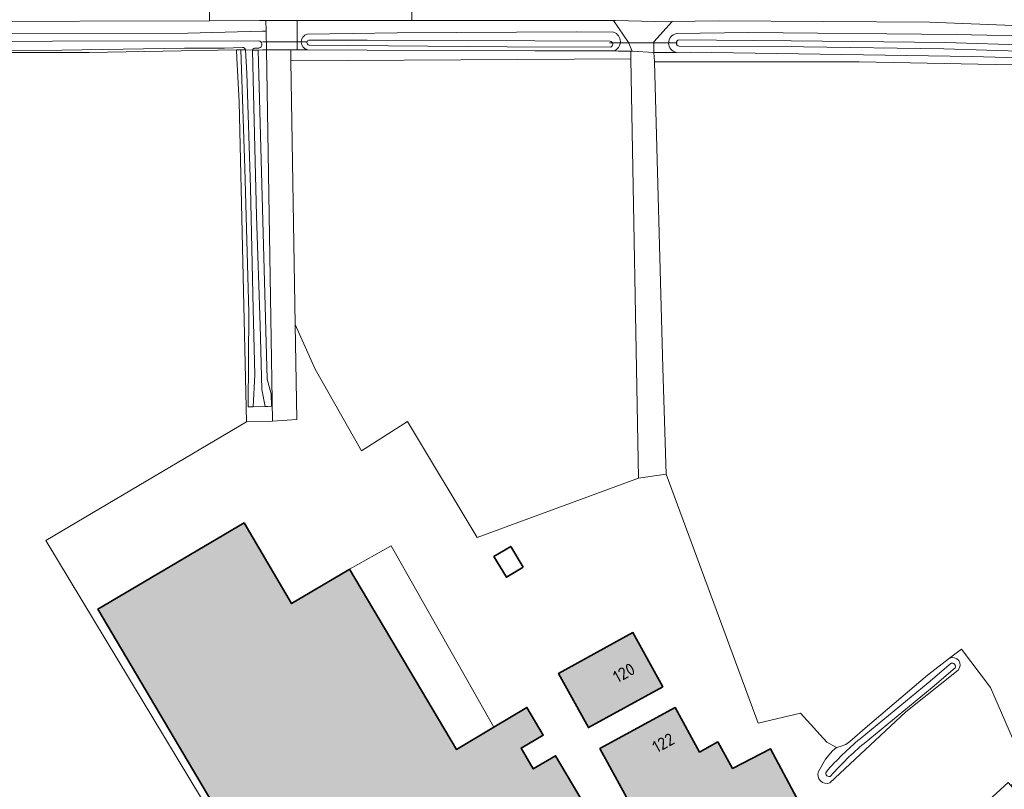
# Model space of a CAD drawing. Header units: metres. Extents: x 200031 to 204075, y 460125 to 464703.
# Tile 66 of 178: x 200391 to 200536, y 464080 to 464193. Entities that reach past the tile are written whole.
import ezdxf
from ezdxf.enums import TextEntityAlignment as Align

# ---------------------------------------------------------------- set-up
doc = ezdxf.new("R2010")
doc.units = ezdxf.units.M
doc.header["$LTSCALE"] = 2
for name, color, linetype, lineweight in [('B-WE-GR-GRAS-GV', 253, 'Continuous', 13), ('B-WE-KW-KUNSTWERK_DUIKER-G', 253, 'Continuous', 18), ('B-WE-OG-BEBOUWING-GV', 253, 'Continuous', 35), ('B-WE-OG-BEBOUWING-T18', 253, 'Continuous', 18), ('B-WE-OG-BEBOUWING_LUIFEL-GV', 253, 'Continuous', 18), ('B-WE-OG-BEBOUWING_SCHUUR-GV', 253, 'Continuous', 35), ('B-WE-OG-TERREIN_CULTUURSCHEIDING-GV', 253, 'Continuous', 18), ('B-WE-OG-TERREIN_ERF-GV', 253, 'Continuous', 18), ('B-WE-OG-WATER_GREPPEL-GV', 253, 'Continuous', 18), ('B-WE-OG-WATER_SLOOT-GV', 253, 'Continuous', 18), ('B-WE-VH-VERHARDING_ASFALT-GV', 253, 'Continuous', 18), ('B-WE-VH-VERHARDING_BETON-A', 254, 'Continuous', 25), ('B-WE-VH-VERHARDING_BETON-GV', 253, 'Continuous', 18), ('B-WE-VH-VERHARDING_BETONSTRAATSTEEN-GV', 253, 'Continuous', 18), ('B-WE-VH-VERHARDING_OPEN-GV', 253, 'Continuous', 18)]:
    doc.layers.add(name, color=color, linetype=linetype, lineweight=lineweight)
doc.styles.add('NLCS-ISO-M1000-T18', font='NLCS-ISO.ttf', dxfattribs={"height": 1.8})

msp = doc.modelspace()

# ---------------------------------------------------------------- hatches: boundary and pattern name
at = {"layer": 'B-WE-VH-VERHARDING_BETON-A'}
h = msp.add_hatch(color=256, dxfattribs=at)
h.dxf.hatch_style = 1
h.paths.add_polyline_path([(200424.114, 464118.86), (200402.62, 464106.199), (200425.725, 464067.198), (200429.88, 464060.184), (200455.473, 464076.414), (200457.422, 464073.34), (200459.119, 464074.416), (200472.605, 464053.151), (200484.395, 464060.117), (200469.871, 464084.646), (200466.598, 464082.708), (200464.805, 464085.737), (200468.078, 464087.675), (200465.667, 464091.746), (200460.807, 464088.836), (200455.304, 464085.577), (200439.62, 464112.046), (200439.334, 464111.885), (200431.11, 464107.011)])
h = msp.add_hatch(color=256, dxfattribs=at)
h.dxf.hatch_style = 1
h.paths.add_polyline_path([(200485.624, 464094.767), (200481.249, 464102.743), (200470.331, 464096.754), (200474.705, 464088.778)])
h = msp.add_hatch(color=256, dxfattribs=at)
h.dxf.hatch_style = 1
h.paths.add_polyline_path([(200491.013, 464085.184), (200487.445, 464091.731), (200476.393, 464085.707), (200480.345, 464078.456), (200482.354, 464074.993), (200481.513, 464074.52), (200485.322, 464067.246), (200505.336, 464078.432), (200501.462, 464085.64), (200495.885, 464082.778), (200493.708, 464086.685)])

# ---------------------------------------------------------------- linework, layer by layer
at = {"layer": 'B-WE-GR-GRAS-GV', "flags": 128}
for points in [[(200383.081, 463979.205), (200396.54, 463978.982), (200414.849, 463983.617), (200411.073, 463990.965), (200403.791, 464005.137), (200399.351, 464013.777), (200386.201, 464045.754), (200424.887, 464066.743), (200394.984, 464116.28), (200424.471, 464133.708), (200423.38, 464180.758), (200423.052, 464187.161), (200422.989, 464188.4), (200401.388, 464188.011), (200378.491, 464188.001)], [(200574.382, 464185.438), (200514.454, 464186.628), (200484.424, 464186.628), (200485.615, 464141.649), (200486.144, 464126.038), (200499.625, 464089.447), (200505.855, 464090.886), (200509.745, 464086.622), (200511.139, 464085.859), (200511.675, 464086.022), (200512.496, 464086.297), (200513.123, 464086.761), (200515.69, 464089.003), (200524.489, 464096.497), (200527.753, 464098.962), (200529.504, 464100.284), (200533.76, 464094.679), (200539.261, 464082.038)]]:
    msp.add_lwpolyline(points, dxfattribs=at)
for points in [[(200424.827, 464149.758), (200424.258, 464170.998), (200423.643, 464188.384), (200422.989, 464188.4), (200423.052, 464187.161), (200423.38, 464180.758), (200424.471, 464133.708), (200427.663, 464133.782), (200428.32, 464133.821), (200427.4, 464188.402), (200426.825, 464188.362), (200426.216, 464188.32), (200427.498, 464140.008), (200428.086, 464137.844), (200428.143, 464135.998), (200427.605, 464135.969), (200427.238, 464135.961), (200425.477, 464135.925), (200424.701, 464135.909)], [(200478.404, 464188.21), (200466.809, 464188.25), (200442.182, 464188.334), (200433.466, 464188.364), (200431.901, 464188.369), (200430.99, 464188.376), (200431.016, 464186.782), (200480.953, 464187.081), (200480.933, 464188.202), (200479.05, 464188.208)], [(200676.43, 464178.786), (200670.736, 464179.4), (200617.791, 464183.132), (200572.054, 464186.231), (200531.012, 464187.394), (200489.628, 464188.028), (200487.623, 464187.996), (200484.324, 464187.996), (200484.424, 464186.628), (200514.454, 464186.628), (200574.382, 464185.438), (200628.357, 464181.601), (200675.453, 464178.161), (200678.306, 464177.501), (200678.473, 464178.645)], [(200480.953, 464187.081), (200431.016, 464186.782), (200431.643, 464148.04), (200434.558, 464141.443), (200441.352, 464129.458), (200448.12, 464133.769), (200458.381, 464116.701), (200482.043, 464125.435)]]:
    msp.add_lwpolyline(points, close=True, dxfattribs=at)
at = {"layer": 'B-WE-KW-KUNSTWERK_DUIKER-G', "flags": 128}
for points in [[(200433.378, 464189.56), (200433.375, 464189.56), (200426.842, 464189.564)], [(200487.725, 464189.409), (200487.723, 464189.409), (200477.815, 464189.425)]]:
    msp.add_lwpolyline(points, dxfattribs=at)
at = {"layer": 'B-WE-OG-BEBOUWING-GV', "flags": 128}
for points in [[(200424.114, 464118.86), (200402.62, 464106.199), (200425.725, 464067.198), (200429.88, 464060.184), (200455.473, 464076.414), (200457.422, 464073.34), (200459.119, 464074.416), (200472.605, 464053.151), (200484.395, 464060.117), (200469.871, 464084.646), (200466.598, 464082.708), (200464.805, 464085.737), (200468.078, 464087.675), (200465.667, 464091.746), (200460.807, 464088.836), (200455.304, 464085.577), (200439.62, 464112.046), (200439.334, 464111.885), (200431.11, 464107.011)], [(200485.624, 464094.767), (200481.249, 464102.743), (200470.331, 464096.754), (200474.705, 464088.778)], [(200491.013, 464085.184), (200487.445, 464091.731), (200476.393, 464085.707), (200480.345, 464078.456), (200482.354, 464074.993), (200481.513, 464074.52), (200485.322, 464067.246), (200505.336, 464078.432), (200501.462, 464085.64), (200495.885, 464082.778), (200493.708, 464086.685)]]:
    msp.add_lwpolyline(points, close=True, dxfattribs=at)
at = {"layer": 'B-WE-OG-BEBOUWING_LUIFEL-GV', "flags": 128}
msp.add_lwpolyline([(200439.62, 464112.046), (200455.304, 464085.577), (200460.807, 464088.836), (200445.717, 464115.497), (200445.715, 464115.5), (200445.716, 464115.497)], close=True, dxfattribs=at)
at = {"layer": 'B-WE-OG-BEBOUWING_SCHUUR-GV', "flags": 128}
msp.add_lwpolyline([(200465.122, 464112.364), (200463.301, 464115.397), (200460.829, 464113.912), (200462.65, 464110.879)], close=True, dxfattribs=at)
at = {"layer": 'B-WE-OG-TERREIN_CULTUURSCHEIDING-GV', "flags": 128}
msp.add_lwpolyline([(200334.439, 464192.232), (200334.416, 464190.54), (200350.074, 464190.723), (200374.432, 464190.817), (200388.941, 464190.777), (200415.864, 464190.835), (200426.825, 464191.115), (200427.357, 464191.128), (200427.332, 464192.689), (200426.37, 464192.689), (200419.021, 464192.667), (200380.864, 464192.555), (200372.028, 464192.529), (200357.799, 464192.487), (200341.504, 464192.323)], close=True, dxfattribs=at)
for points in [[(200478.404, 464188.21), (200479.05, 464188.208), (200480.933, 464188.202), (200481.107, 464188.201), (200480.601, 464189.46), (200478.403, 464192.702), (200448.77, 464192.694), (200431.901, 464192.69), (200431.901, 464188.369), (200433.466, 464188.364)], [(200681.685, 464180.549), (200682.286, 464179.216), (200684.194, 464179.018), (200684.492, 464180.074), (200684.165, 464182.542), (200683.635, 464182.593), (200681.848, 464182.581), (200679.585, 464182.741), (200677.441, 464182.902), (200673.827, 464183.062), (200641.319, 464185.509), (200630.752, 464186.551), (200582.548, 464190.122), (200524.813, 464192.424), (200493.752, 464192.623), (200487.009, 464192.528), (200484.324, 464189.579), (200484.324, 464187.996), (200487.623, 464187.996)], [(200433.41, 464190.693), (200446.632, 464190.883), (200472.893, 464191.042), (200478.406, 464190.97)], [(200487.612, 464190.77), (200498.236, 464190.926), (200528.711, 464190.611), (200542.184, 464190.361), (200570.117, 464189.199), (200595.701, 464187.798), (200620.161, 464186.014), (200642.76, 464184.219), (200672.658, 464181.945), (200679.931, 464181.42)]]:
    msp.add_lwpolyline(points, dxfattribs=at)
at = {"layer": 'B-WE-OG-TERREIN_CULTUURSCHEIDING-GV'}
for points in [[(200433.466, 464188.364, -0.7891479), (200433.41, 464190.693)], [(200478.406, 464190.97, -0.7152172), (200478.404, 464188.21)], [(200487.623, 464187.996, -0.8129144), (200487.612, 464190.77)]]:
    msp.add_lwpolyline(points, format="xyb", dxfattribs=at)
at = {"layer": 'B-WE-OG-TERREIN_ERF-GV', "flags": 128}
for points in [[(200508.497, 464082.321), (200509.522, 464084.139), (200510.538, 464085.389), (200511.139, 464085.859), (200509.745, 464086.622), (200505.855, 464090.886), (200499.625, 464089.447), (200486.144, 464126.038), (200482.043, 464125.435), (200458.381, 464116.701), (200448.12, 464133.769), (200441.352, 464129.458), (200434.558, 464141.443), (200431.643, 464148.04), (200431.869, 464134.034), (200428.32, 464133.821), (200427.663, 464133.782), (200424.471, 464133.708), (200394.984, 464116.28), (200424.887, 464066.743)], [(200503.031, 464047.368), (200505.583, 464050.126), (200516.25, 464060.874), (200530.142, 464074.619), (200530.852, 464073.913), (200530.909, 464073.844), (200531.36, 464074.245), (200530.452, 464075.28), (200536.351, 464080.736), (200536.759, 464080.26), (200538.283, 464081.343), (200539.261, 464082.038), (200533.76, 464094.679), (200529.504, 464100.284), (200527.753, 464098.962)], [(200529.016, 464097.245), (200521.318, 464091.078), (200510.183, 464080.659)]]:
    msp.add_lwpolyline(points, dxfattribs=at)
for points in [[(200457.422, 464073.34), (200455.473, 464076.414), (200429.88, 464060.184), (200425.725, 464067.198), (200402.62, 464106.199), (200424.114, 464118.86), (200431.11, 464107.011), (200439.334, 464111.885), (200439.62, 464112.046), (200455.304, 464085.577), (200460.807, 464088.836), (200465.667, 464091.746), (200468.078, 464087.675), (200464.805, 464085.737), (200466.598, 464082.708), (200469.871, 464084.646), (200484.395, 464060.117), (200472.605, 464053.151), (200459.119, 464074.416)], [(200481.249, 464102.743), (200485.624, 464094.767), (200474.705, 464088.778), (200470.331, 464096.754)], [(200493.708, 464086.685), (200495.885, 464082.778), (200501.462, 464085.64), (200505.336, 464078.432), (200485.322, 464067.246), (200481.513, 464074.52), (200482.354, 464074.993), (200480.345, 464078.456), (200476.393, 464085.707), (200487.445, 464091.731), (200491.013, 464085.184)]]:
    msp.add_lwpolyline(points, close=True, dxfattribs=at)
at = {"layer": 'B-WE-OG-TERREIN_ERF-GV'}
for points in [[(200527.753, 464098.962, -0.8284897), (200529.016, 464097.245)], [(200510.183, 464080.659, -0.6517216), (200508.497, 464082.321)]]:
    msp.add_lwpolyline(points, format="xyb", dxfattribs=at)
at = {"layer": 'B-WE-OG-WATER_GREPPEL-GV', "flags": 128}
for points in [[(200527.963, 464098.242), (200524.597, 464095.378), (200514.612, 464087.151)], [(200515.193, 464086.451), (200525.18, 464094.681), (200528.552, 464097.549)]]:
    msp.add_lwpolyline(points, dxfattribs=at)
at = {"layer": 'B-WE-OG-WATER_GREPPEL-GV'}
for points in [[(200528.552, 464097.549, 0.6978336), (200527.963, 464098.242)], [(200514.612, 464087.151, 0.0388289), (200509.652, 464082.302)], [(200510.336, 464081.703, -0.038842), (200515.193, 464086.451)], [(200509.652, 464082.302, 0.8600189), (200510.336, 464081.703)]]:
    msp.add_lwpolyline(points, format="xyb", dxfattribs=at)
at = {"layer": 'B-WE-OG-WATER_SLOOT-GV', "flags": 128}
for points in [[(200425.356, 464188.341), (200426.216, 464188.32), (200426.825, 464188.362), (200427.4, 464188.402), (200427.357, 464191.128), (200426.825, 464191.115), (200415.864, 464190.835), (200388.941, 464190.777), (200374.432, 464190.817), (200350.074, 464190.723), (200334.416, 464190.54), (200334.402, 464189.565), (200334.402, 464188.408), (200334.403, 464187.94), (200364.057, 464187.68), (200378.491, 464188.001), (200401.388, 464188.011), (200422.989, 464188.4), (200423.643, 464188.384), (200424.338, 464188.367)], [(200478.406, 464190.97), (200472.893, 464191.042), (200446.632, 464190.883), (200433.41, 464190.693)], [(200570.117, 464189.199), (200542.184, 464190.361), (200528.711, 464190.611), (200498.236, 464190.926), (200487.612, 464190.77)], [(200335.403, 464189.567), (200426.229, 464189.725)], [(200426.229, 464189.725), (200335.403, 464189.567)], [(200433.621, 464189.819), (200442.182, 464189.79), (200466.809, 464189.706), (200477.918, 464189.668)], [(200477.918, 464189.668), (200466.809, 464189.706), (200442.182, 464189.79), (200433.621, 464189.819)], [(200477.996, 464188.784), (200462.748, 464188.798), (200433.666, 464189.09)], [(200433.666, 464189.09), (200462.748, 464188.798), (200477.996, 464188.784)], [(200488.012, 464189.872), (200504.506, 464189.72), (200527.134, 464189.439), (200551.925, 464188.677), (200576.055, 464187.829), (200593.207, 464186.837), (200611.557, 464185.469), (200627.748, 464184.343), (200650.967, 464182.478), (200658.826, 464181.828), (200676.933, 464180.269), (200680.6, 464179.898)], [(200680.6, 464179.898), (200676.933, 464180.269), (200658.826, 464181.828), (200650.967, 464182.478), (200627.748, 464184.343), (200611.557, 464185.469), (200593.207, 464186.837), (200576.055, 464187.829), (200551.925, 464188.677), (200527.134, 464189.439), (200504.506, 464189.72), (200488.012, 464189.872)], [(200423.873, 464188.72), (200421.254, 464188.636), (200415.387, 464188.648), (200397.359, 464188.325), (200341.824, 464188.162), (200335.355, 464188.376)], [(200335.355, 464188.376), (200341.824, 464188.162), (200397.359, 464188.325), (200415.387, 464188.648), (200421.254, 464188.636), (200423.873, 464188.72)], [(200424.338, 464188.367), (200425.356, 464188.341)], [(200426.306, 464188.639), (200425.825, 464188.617)], [(200425.825, 464188.617), (200426.306, 464188.639)], [(200433.466, 464188.364), (200442.182, 464188.334), (200466.809, 464188.25), (200478.404, 464188.21)], [(200487.623, 464187.996), (200489.628, 464188.028), (200531.012, 464187.394), (200572.054, 464186.231), (200617.791, 464183.132), (200670.736, 464179.4), (200676.43, 464178.786), (200678.473, 464178.645), (200678.306, 464177.501), (200677.022, 464176.123), (200675.044, 464174.36), (200669.434, 464170.158), (200656.315, 464161.177), (200635.962, 464147.548), (200610.285, 464130.832), (200592.195, 464118.73), (200574.407, 464106.619), (200556.26, 464094.117), (200544.482, 464085.748), (200539.261, 464082.038), (200538.283, 464081.343)], [(200526.93, 464188.518), (200506.305, 464188.83), (200488.048, 464188.934)], [(200488.048, 464188.934), (200506.305, 464188.83), (200526.93, 464188.518), (200552.158, 464187.749), (200573.517, 464187.035), (200597.095, 464185.469), (200615.682, 464184.136), (200635.055, 464182.808), (200650.711, 464181.481), (200670.928, 464179.692), (200679.175, 464178.906)], [(200679.175, 464178.906), (200670.928, 464179.692), (200650.711, 464181.481), (200635.055, 464182.808), (200615.682, 464184.136), (200597.095, 464185.469), (200573.517, 464187.035), (200552.158, 464187.749), (200526.93, 464188.518)], [(200527.753, 464098.962), (200524.489, 464096.497), (200515.69, 464089.003), (200513.123, 464086.761), (200512.496, 464086.297), (200511.675, 464086.022), (200511.139, 464085.859), (200510.538, 464085.389), (200509.522, 464084.139), (200508.497, 464082.321)], [(200514.612, 464087.151), (200524.597, 464095.378), (200527.963, 464098.242)], [(200510.183, 464080.659), (200521.318, 464091.078), (200529.016, 464097.245)], [(200528.552, 464097.549), (200525.18, 464094.681), (200515.193, 464086.451)]]:
    msp.add_lwpolyline(points, dxfattribs=at)
at = {"layer": 'B-WE-OG-WATER_SLOOT-GV'}
for points in [[(200433.41, 464190.693, 0.7891479), (200433.466, 464188.364)], [(200478.404, 464188.21, 0.7152172), (200478.406, 464190.97)], [(200487.612, 464190.77, 0.8129144), (200487.623, 464187.996)], [(200426.229, 464189.725, -0.8719336), (200426.306, 464188.639)], [(200426.306, 464188.639, 0.8719336), (200426.229, 464189.725)], [(200433.666, 464189.09, -0.761737), (200433.621, 464189.819)], [(200433.621, 464189.819, 0.761737), (200433.666, 464189.09)], [(200477.918, 464189.668, -0.7053965), (200477.996, 464188.784)], [(200477.996, 464188.784, 0.7053965), (200477.918, 464189.668)], [(200488.048, 464188.934, -0.8549014), (200488.012, 464189.872)], [(200488.012, 464189.872, 0.8549014), (200488.048, 464188.934)], [(200424.338, 464188.367, 0.3717001), (200423.873, 464188.72)], [(200423.873, 464188.72, -0.3717001), (200424.338, 464188.367)], [(200425.825, 464188.617, 0.4011928), (200425.356, 464188.341)], [(200425.356, 464188.341, -0.4011928), (200425.825, 464188.617)], [(200529.016, 464097.245, 0.8284897), (200527.753, 464098.962)], [(200527.963, 464098.242, -0.6978336), (200528.552, 464097.549)], [(200509.652, 464082.302, -0.0388289), (200514.612, 464087.151)], [(200515.193, 464086.451, 0.038842), (200510.336, 464081.703)], [(200508.497, 464082.321, 0.6517216), (200510.183, 464080.659)], [(200510.336, 464081.703, -0.8600189), (200509.652, 464082.302)]]:
    msp.add_lwpolyline(points, format="xyb", dxfattribs=at)
at = {"layer": 'B-WE-OG-WATER_SLOOT-GV', "flags": 128}
for points in [[(200423.643, 464188.384), (200424.258, 464170.998), (200424.827, 464149.758), (200424.701, 464135.909), (200425.477, 464135.925), (200425.698, 464140.616), (200425.458, 464150.271), (200425.073, 464168.104), (200424.506, 464184.942), (200424.338, 464188.367)], [(200425.356, 464188.341), (200424.338, 464188.367), (200424.506, 464184.942), (200425.073, 464168.104), (200425.458, 464150.271), (200425.698, 464140.616), (200425.477, 464135.925), (200427.238, 464135.961), (200426.746, 464138.484), (200426.471, 464147.915), (200425.959, 464163.968), (200425.489, 464181.946)], [(200425.356, 464188.341), (200425.489, 464181.946), (200425.959, 464163.968), (200426.471, 464147.915), (200426.746, 464138.484), (200427.238, 464135.961), (200427.605, 464135.969), (200428.143, 464135.998), (200428.086, 464137.844), (200427.498, 464140.008), (200426.216, 464188.32)]]:
    msp.add_lwpolyline(points, close=True, dxfattribs=at)
at = {"layer": 'B-WE-VH-VERHARDING_ASFALT-GV', "flags": 128}
for points in [[(200380.864, 464192.555), (200419.021, 464192.667), (200419.008, 464197.259), (200380.939, 464197.011)], [(200427.332, 464192.689), (200431.901, 464192.69), (200448.77, 464192.694), (200448.769, 464197.371), (200443.969, 464197.33), (200431.909, 464197.422), (200423.808, 464197.268), (200419.008, 464197.259), (200419.021, 464192.667), (200426.37, 464192.689)], [(200507.948, 464197.524), (200478.39, 464197.622), (200470.907, 464197.558), (200466.384, 464197.52), (200448.769, 464197.371), (200448.77, 464192.694), (200478.403, 464192.702), (200478.68, 464192.702), (200486.316, 464192.518), (200487.009, 464192.528), (200493.752, 464192.623), (200524.813, 464192.424), (200582.548, 464190.122), (200630.752, 464186.551), (200631.037, 464191.705), (200583.07, 464195.268), (200580.474, 464195.366), (200572.321, 464195.674), (200524.92, 464197.467), (200518.384, 464197.489)]]:
    msp.add_lwpolyline(points, close=True, dxfattribs=at)
at = {"layer": 'B-WE-VH-VERHARDING_BETON-GV', "flags": 128}
msp.add_lwpolyline([(200537.961, 464078.858), (200536.759, 464080.26), (200536.351, 464080.736), (200530.452, 464075.28), (200531.36, 464074.245), (200531.893, 464073.637), (200534.517, 464075.904)], close=True, dxfattribs=at)
at = {"layer": 'B-WE-VH-VERHARDING_BETONSTRAATSTEEN-GV', "flags": 128}
for points in [[(200430.99, 464188.376), (200427.4, 464188.402), (200428.32, 464133.821), (200431.869, 464134.034), (200431.643, 464148.04), (200431.016, 464186.782)], [(200484.324, 464187.996), (200481.107, 464188.201), (200480.933, 464188.202), (200480.953, 464187.081), (200482.043, 464125.435), (200486.144, 464126.038), (200485.615, 464141.649), (200484.424, 464186.628)]]:
    msp.add_lwpolyline(points, close=True, dxfattribs=at)
at = {"layer": 'B-WE-VH-VERHARDING_OPEN-GV', "flags": 128}
for points in [[(200427.332, 464192.689), (200427.357, 464191.128), (200427.4, 464188.402), (200430.99, 464188.376), (200431.901, 464188.369), (200431.901, 464192.69)], [(200484.324, 464187.996), (200484.324, 464189.579), (200487.009, 464192.528), (200486.316, 464192.518), (200478.68, 464192.702), (200478.403, 464192.702), (200480.601, 464189.46), (200481.107, 464188.201)]]:
    msp.add_lwpolyline(points, close=True, dxfattribs=at)

# ---------------------------------------------------------------- texts
at = {"layer": 'B-WE-OG-BEBOUWING-T18', "style": 'NLCS-ISO-M1000-T18'}
for s, rotation, p in [('120', 28.7, (200479.929, 464096.831)), ('122', 28.6, (200485.717, 464086.543))]:
    msp.add_text(s, height=1.8, rotation=rotation, dxfattribs=at).set_placement(p, align=Align.MIDDLE)

doc.saveas('drawing.dxf')
